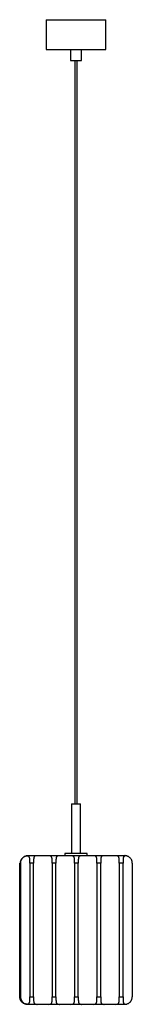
# Model space of a CAD drawing. Header units: millimetres. Extents: x 25 to 176, y -540 to 785.
import ezdxf

# ---------------------------------------------------------------- set-up
doc = ezdxf.new("R2010")
doc.units = ezdxf.units.MM

msp = doc.modelspace()

# ---------------------------------------------------------------- linework, layer by layer
at = {"color": 7, "linetype": 'Continuous', "lineweight": 25}
for p, q in [((60.9, 784.6), (60.9, 744.6)), ((60.9, 784.6), (140.9, 784.6)), ((140.9, 744.6), (140.9, 784.6)), ((60.9, 744.6), (140.9, 744.6)), ((93.4, 744.6), (93.4, 729.6)), ((108.4, 729.6), (108.4, 744.6)), ((93.4, 729.6), (108.4, 729.6)), ((99.4, 729.6), (99.4, -270.4)), ((102.4, -270.4), (102.4, 729.6)), ((94.9, -270.4), (94.9, -337.4)), ((94.9, -270.4), (106.9, -270.4)), ((106.9, -337.4), (106.9, -270.4)), ((35.8, -340.4), (35.9, -340.4)), ((166.4, -340.4), (36.1, -340.4)), ((85.9, -337.4), (85.9, -340.4)), ((115.9, -337.4), (85.9, -337.4)), ((115.9, -340.4), (115.9, -337.4)), ((25.4, -530.4), (25.4, -350.4)), ((25.4, -350.4), (25.4, -350.4)), ((25.4, -350.4), (25.4, -530.4)), ((25.7, -350.4), (25.6, -350.4)), ((25.6, -350.4), (25.6, -530.4)), ((25.7, -530.4), (25.7, -350.4)), ((25.9, -530.4), (25.9, -350.4)), ((25.9, -350.4), (25.9, -350.4)), ((25.9, -350.4), (25.9, -530.4)), ((26.1, -530.4), (26.1, -350.4)), ((26.1, -350.4), (26.1, -350.4)), ((26.1, -350.4), (26.1, -530.4)), ((26.4, -350.4), (26.3, -350.4)), ((26.3, -350.4), (26.3, -530.4)), ((26.4, -530.4), (26.4, -350.4)), ((39, -350.4), (39, -530.4)), ((44, -350.4), (39, -350.4)), ((44, -530.4), (44, -350.4)), ((69, -350.4), (69, -530.4)), ((74, -350.4), (69, -350.4)), ((74, -530.4), (74, -350.4)), ((99, -350.4), (99, -530.4)), ((104, -350.4), (99, -350.4)), ((104, -530.4), (104, -350.4)), ((129, -350.4), (129, -530.4)), ((134, -350.4), (129, -350.4)), ((134, -530.4), (134, -350.4)), ((159, -350.4), (159, -530.4)), ((164, -350.4), (159, -350.4)), ((164, -530.4), (164, -350.4)), ((176.4, -350.4), (176.4, -530.4)), ((25.4, -530.4), (25.4, -530.4)), ((25.6, -530.4), (25.7, -530.4)), ((25.9, -530.4), (25.9, -530.4)), ((26.1, -530.4), (26.1, -530.4)), ((26.3, -530.4), (26.4, -530.4)), ((35.5, -540.4), (35.4, -540.4)), ((35.7, -540.4), (35.6, -540.4)), ((35.9, -540.4), (35.8, -540.4)), ((166.4, -540.4), (36.1, -540.4)), ((39, -530.4), (44, -530.4)), ((69, -530.4), (74, -530.4)), ((99, -530.4), (104, -530.4)), ((129, -530.4), (134, -530.4)), ((159, -530.4), (164, -530.4))]:
    msp.add_line(p, q, dxfattribs=at)
for centre, radius, start, end in [((36.4, -350.2), 9.84, 90.0001, 96.7222), ((166.4, -350.5), 10.2, 83.3849, 90.0001), ((36.4, -530.5), 9.84, 263.2778, 269.9999), ((166.4, -530.2), 10.2, 269.9999, 276.6151)]:
    msp.add_arc(centre, radius, start, end, dxfattribs=at)
for points, knots in [([(26.3, -350.4), (26.3, -349.6), (26.4, -348.9), (26.7, -347.9), (26.7, -347.5), (27, -346.8), (27.1, -346.5), (27.6, -345.5), (27.9, -344.9), (28.6, -344.1), (28.8, -343.8), (29.3, -343.3), (29.5, -343), (30.1, -342.6), (30.3, -342.4), (30.9, -342), (31.2, -341.8), (32.1, -341.3), (32.6, -341), (33.8, -340.7), (34.4, -340.5), (35.1, -340.4), (35.4, -340.4), (35.9, -340.4), (36.1, -340.4), (36.3, -340.4)], [0, 0, 0, 0, 0.125, 0.125, 0.1875, 0.1875, 0.25, 0.25, 0.375, 0.375, 0.4375, 0.4375, 0.5, 0.5, 0.5625, 0.5625, 0.625, 0.625, 0.75, 0.75, 0.875, 0.875, 0.9375, 0.9375, 1, 1, 1, 1]), ([(35.3, -340.4), (34.8, -340.5), (34.3, -340.6), (33.3, -340.8), (32.8, -341), (32, -341.4), (31.7, -341.5), (31.2, -341.8), (30.9, -342), (30.2, -342.5), (29.7, -342.9), (29, -343.6), (28.8, -343.8), (28.4, -344.3), (28.2, -344.6), (27.9, -345.1), (27.7, -345.4), (27.4, -346), (27.2, -346.3), (26.9, -347.2), (26.7, -347.8), (26.5, -348.7), (26.5, -349.1), (26.4, -349.7), (26.4, -350), (26.4, -350.4)], [0, 0, 0, 0, 0.125, 0.125, 0.25, 0.25, 0.3125, 0.3125, 0.375, 0.375, 0.5, 0.5, 0.5625, 0.5625, 0.625, 0.625, 0.6875, 0.6875, 0.75, 0.75, 0.875, 0.875, 0.9375, 0.9375, 1, 1, 1, 1]), ([(39, -350.4), (39, -349.7), (39, -349.1), (39, -348.1), (39, -347.8), (39, -347.2), (39, -346.9), (38.9, -346), (38.9, -345.4), (38.8, -344.3), (38.7, -343.8), (38.5, -342.9), (38.4, -342.5), (38.1, -342), (38, -341.8), (37.8, -341.5), (37.6, -341.4), (37.4, -341.2), (37.2, -341), (36.9, -340.9), (36.7, -340.8), (36.1, -340.6), (35.7, -340.5), (35.3, -340.4)], [0, 0, 0, 0, 0.125, 0.125, 0.1875, 0.1875, 0.25, 0.25, 0.375, 0.375, 0.5, 0.5, 0.625, 0.625, 0.6875, 0.6875, 0.75, 0.75, 0.8125, 0.8125, 0.875, 0.875, 1, 1, 1, 1]), ([(48.9, -340.4), (48.3, -340.4), (47.8, -340.4), (47.1, -340.5), (46.8, -340.5), (46.4, -340.7), (46.2, -340.8), (45.6, -341), (45.3, -341.3), (44.9, -341.8), (44.8, -341.9), (44.6, -342.3), (44.5, -342.5), (44.4, -343), (44.3, -343.3), (44.2, -343.8), (44.2, -344), (44.1, -344.6), (44.1, -344.9), (44, -345.5), (44, -345.8), (44, -346.8), (44, -347.5), (44, -348.6), (44, -348.9), (44, -349.6), (44, -350), (44, -350.4)], [0, 0, 0, 0, 0.125, 0.125, 0.1875, 0.1875, 0.25, 0.25, 0.375, 0.375, 0.4375, 0.4375, 0.5, 0.5, 0.5625, 0.5625, 0.625, 0.625, 0.6875, 0.6875, 0.75, 0.75, 0.875, 0.875, 0.9375, 0.9375, 1, 1, 1, 1]), ([(69, -350.4), (69, -349.6), (69, -348.9), (69, -347.9), (69, -347.5), (69, -346.8), (69, -346.5), (68.9, -345.5), (68.9, -344.9), (68.8, -344.1), (68.7, -343.8), (68.6, -343.3), (68.5, -343), (68.4, -342.6), (68.3, -342.4), (68.1, -342), (68, -341.8), (67.6, -341.3), (67.2, -341), (66.5, -340.7), (66, -340.5), (65.3, -340.4), (65, -340.4), (64.5, -340.4), (64.2, -340.4), (63.9, -340.4)], [0, 0, 0, 0, 0.125, 0.125, 0.1875, 0.1875, 0.25, 0.25, 0.375, 0.375, 0.4375, 0.4375, 0.5, 0.5, 0.5625, 0.5625, 0.625, 0.625, 0.75, 0.75, 0.875, 0.875, 0.9375, 0.9375, 1, 1, 1, 1]), ([(78.9, -340.4), (78.3, -340.4), (77.8, -340.4), (77.1, -340.5), (76.8, -340.5), (76.4, -340.7), (76.2, -340.8), (75.6, -341), (75.3, -341.3), (74.9, -341.8), (74.8, -341.9), (74.6, -342.3), (74.5, -342.5), (74.4, -343), (74.3, -343.3), (74.2, -343.8), (74.2, -344), (74.1, -344.6), (74.1, -344.9), (74, -345.5), (74, -345.8), (74, -346.8), (74, -347.5), (74, -348.6), (74, -348.9), (74, -349.6), (74, -350), (74, -350.4)], [0, 0, 0, 0, 0.125, 0.125, 0.1875, 0.1875, 0.25, 0.25, 0.375, 0.375, 0.4375, 0.4375, 0.5, 0.5, 0.5625, 0.5625, 0.625, 0.625, 0.6875, 0.6875, 0.75, 0.75, 0.875, 0.875, 0.9375, 0.9375, 1, 1, 1, 1]), ([(99, -350.4), (99, -349.6), (99, -348.9), (99, -347.9), (99, -347.5), (99, -346.8), (99, -346.5), (98.9, -345.5), (98.9, -344.9), (98.8, -344.1), (98.7, -343.8), (98.6, -343.3), (98.5, -343), (98.4, -342.6), (98.3, -342.4), (98.1, -342), (98, -341.8), (97.6, -341.3), (97.2, -341), (96.5, -340.7), (96, -340.5), (95.3, -340.4), (95, -340.4), (94.5, -340.4), (94.2, -340.4), (93.9, -340.4)], [0, 0, 0, 0, 0.125, 0.125, 0.1875, 0.1875, 0.25, 0.25, 0.375, 0.375, 0.4375, 0.4375, 0.5, 0.5, 0.5625, 0.5625, 0.625, 0.625, 0.75, 0.75, 0.875, 0.875, 0.9375, 0.9375, 1, 1, 1, 1]), ([(108.9, -340.4), (108.3, -340.4), (107.8, -340.4), (107.1, -340.5), (106.8, -340.5), (106.4, -340.7), (106.2, -340.8), (105.6, -341), (105.3, -341.3), (104.9, -341.8), (104.8, -341.9), (104.6, -342.3), (104.5, -342.5), (104.4, -343), (104.3, -343.3), (104.2, -343.8), (104.2, -344), (104.1, -344.6), (104.1, -344.9), (104, -345.5), (104, -345.8), (104, -346.8), (104, -347.5), (104, -348.6), (104, -348.9), (104, -349.6), (104, -350), (104, -350.4)], [0, 0, 0, 0, 0.125, 0.125, 0.1875, 0.1875, 0.25, 0.25, 0.375, 0.375, 0.4375, 0.4375, 0.5, 0.5, 0.5625, 0.5625, 0.625, 0.625, 0.6875, 0.6875, 0.75, 0.75, 0.875, 0.875, 0.9375, 0.9375, 1, 1, 1, 1]), ([(129, -350.4), (129, -349.6), (129, -348.9), (129, -347.9), (129, -347.5), (129, -346.8), (129, -346.5), (128.9, -345.5), (128.9, -344.9), (128.8, -344.1), (128.7, -343.8), (128.6, -343.3), (128.5, -343), (128.4, -342.6), (128.3, -342.4), (128.1, -342), (128, -341.8), (127.6, -341.3), (127.2, -341), (126.5, -340.7), (126, -340.5), (125.3, -340.4), (125, -340.4), (124.5, -340.4), (124.2, -340.4), (123.9, -340.4)], [0, 0, 0, 0, 0.125, 0.125, 0.1875, 0.1875, 0.25, 0.25, 0.375, 0.375, 0.4375, 0.4375, 0.5, 0.5, 0.5625, 0.5625, 0.625, 0.625, 0.75, 0.75, 0.875, 0.875, 0.9375, 0.9375, 1, 1, 1, 1]), ([(138.9, -340.4), (138.3, -340.4), (137.8, -340.4), (137.1, -340.5), (136.8, -340.5), (136.4, -340.7), (136.2, -340.8), (135.6, -341), (135.3, -341.3), (134.9, -341.8), (134.8, -341.9), (134.6, -342.3), (134.5, -342.5), (134.4, -343), (134.3, -343.3), (134.2, -343.8), (134.2, -344), (134.1, -344.6), (134.1, -344.9), (134, -345.5), (134, -345.8), (134, -346.8), (134, -347.5), (134, -348.6), (134, -348.9), (134, -349.6), (134, -350), (134, -350.4)], [0, 0, 0, 0, 0.125, 0.125, 0.1875, 0.1875, 0.25, 0.25, 0.375, 0.375, 0.4375, 0.4375, 0.5, 0.5, 0.5625, 0.5625, 0.625, 0.625, 0.6875, 0.6875, 0.75, 0.75, 0.875, 0.875, 0.9375, 0.9375, 1, 1, 1, 1]), ([(159, -350.4), (159, -349.6), (159, -348.9), (159, -347.9), (159, -347.5), (159, -346.8), (159, -346.5), (158.9, -345.5), (158.9, -344.9), (158.8, -344.1), (158.7, -343.8), (158.6, -343.3), (158.5, -343), (158.4, -342.6), (158.3, -342.4), (158.1, -342), (158, -341.8), (157.6, -341.3), (157.2, -341), (156.5, -340.7), (156, -340.5), (155.3, -340.4), (155, -340.4), (154.5, -340.4), (154.2, -340.4), (153.9, -340.4)], [0, 0, 0, 0, 0.125, 0.125, 0.1875, 0.1875, 0.25, 0.25, 0.375, 0.375, 0.4375, 0.4375, 0.5, 0.5, 0.5625, 0.5625, 0.625, 0.625, 0.75, 0.75, 0.875, 0.875, 0.9375, 0.9375, 1, 1, 1, 1]), ([(167.6, -340.4), (167.1, -340.5), (166.7, -340.6), (166, -340.8), (165.7, -341), (165.2, -341.4), (165.1, -341.5), (164.9, -341.8), (164.8, -342), (164.5, -342.5), (164.4, -342.9), (164.2, -343.6), (164.2, -343.8), (164.1, -344.3), (164.1, -344.6), (164.1, -345.1), (164, -345.4), (164, -346), (164, -346.3), (164, -347.2), (164, -347.8), (164, -348.7), (164, -349.1), (164, -349.7), (164, -350), (164, -350.4)], [0, 0, 0, 0, 0.125, 0.125, 0.25, 0.25, 0.3125, 0.3125, 0.375, 0.375, 0.5, 0.5, 0.5625, 0.5625, 0.625, 0.625, 0.6875, 0.6875, 0.75, 0.75, 0.875, 0.875, 0.9375, 0.9375, 1, 1, 1, 1]), ([(176.4, -350.4), (176.4, -349.7), (176.3, -349.1), (176.1, -348.1), (176.1, -347.8), (175.9, -347.2), (175.8, -346.9), (175.4, -346), (175.1, -345.4), (174.4, -344.3), (174, -343.8), (173.1, -342.9), (172.6, -342.5), (171.9, -342), (171.6, -341.8), (171.1, -341.5), (170.8, -341.4), (170.3, -341.2), (170, -341), (169.5, -340.9), (169.3, -340.8), (168.5, -340.6), (168, -340.5), (167.6, -340.4)], [0, 0, 0, 0, 0.125, 0.125, 0.1875, 0.1875, 0.25, 0.25, 0.375, 0.375, 0.5, 0.5, 0.625, 0.625, 0.6875, 0.6875, 0.75, 0.75, 0.8125, 0.8125, 0.875, 0.875, 1, 1, 1, 1]), ([(34.2, -540.3), (33.7, -540.2), (33.3, -540.1), (32.2, -539.9), (31.7, -539.7), (30.9, -539.3), (30.7, -539.2), (30.2, -538.9), (29.9, -538.7), (29.1, -538.2), (28.7, -537.8), (28, -537.1), (27.8, -536.9), (27.4, -536.4), (27.2, -536.1), (26.8, -535.6), (26.7, -535.3), (26.4, -534.7), (26.2, -534.4), (25.9, -533.5), (25.7, -532.9), (25.5, -532), (25.5, -531.7), (25.4, -531), (25.4, -530.7), (25.4, -530.4)], [0, 0, 0, 0, 0.125, 0.125, 0.25, 0.25, 0.3125, 0.3125, 0.375, 0.375, 0.5, 0.5, 0.5625, 0.5625, 0.625, 0.625, 0.6875, 0.6875, 0.75, 0.75, 0.875, 0.875, 0.9375, 0.9375, 1, 1, 1, 1]), ([(36.3, -540.4), (35.9, -540.4), (35.4, -540.3), (34.6, -540.2), (34.4, -540.2), (33.8, -540), (33.5, -540), (32.7, -539.7), (32.1, -539.4), (31.2, -538.9), (30.9, -538.8), (30.4, -538.4), (30.1, -538.2), (29.6, -537.7), (29.3, -537.5), (28.8, -536.9), (28.6, -536.7), (28.2, -536.1), (28, -535.8), (27.6, -535.2), (27.4, -534.9), (27, -533.9), (26.7, -533.2), (26.5, -532.2), (26.4, -531.8), (26.4, -531.1), (26.3, -530.7), (26.3, -530.4)], [0, 0, 0, 0, 0.125, 0.125, 0.1875, 0.1875, 0.25, 0.25, 0.375, 0.375, 0.4375, 0.4375, 0.5, 0.5, 0.5625, 0.5625, 0.625, 0.625, 0.6875, 0.6875, 0.75, 0.75, 0.875, 0.875, 0.9375, 0.9375, 1, 1, 1, 1]), ([(26.4, -530.4), (26.4, -531), (26.5, -531.6), (26.6, -532.6), (26.7, -532.9), (26.9, -533.5), (27, -533.8), (27.4, -534.7), (27.7, -535.3), (28.4, -536.4), (28.8, -536.9), (29.7, -537.8), (30.1, -538.2), (30.9, -538.7), (31.2, -538.9), (31.7, -539.2), (32, -539.3), (32.5, -539.6), (32.7, -539.7), (33.3, -539.9), (33.5, -539.9), (34.3, -540.1), (34.8, -540.2), (35.3, -540.3)], [0, 0, 0, 0, 0.125, 0.125, 0.1875, 0.1875, 0.25, 0.25, 0.375, 0.375, 0.5, 0.5, 0.625, 0.625, 0.6875, 0.6875, 0.75, 0.75, 0.8125, 0.8125, 0.875, 0.875, 1, 1, 1, 1]), ([(35.3, -540.3), (35.7, -540.2), (36.1, -540.1), (36.9, -539.9), (37.2, -539.7), (37.6, -539.3), (37.8, -539.2), (38, -538.9), (38.1, -538.7), (38.4, -538.2), (38.5, -537.8), (38.7, -537.1), (38.7, -536.9), (38.8, -536.4), (38.8, -536.1), (38.9, -535.6), (38.9, -535.3), (38.9, -534.7), (39, -534.4), (39, -533.5), (39, -532.9), (39, -532), (39, -531.7), (39, -531), (39, -530.7), (39, -530.4)], [0, 0, 0, 0, 0.125, 0.125, 0.25, 0.25, 0.3125, 0.3125, 0.375, 0.375, 0.5, 0.5, 0.5625, 0.5625, 0.625, 0.625, 0.6875, 0.6875, 0.75, 0.75, 0.875, 0.875, 0.9375, 0.9375, 1, 1, 1, 1]), ([(44, -530.4), (44, -531.1), (44, -531.8), (44, -532.8), (44, -533.2), (44, -533.9), (44, -534.2), (44, -535.2), (44.1, -535.8), (44.2, -536.7), (44.2, -536.9), (44.3, -537.4), (44.4, -537.7), (44.5, -538.1), (44.6, -538.4), (44.8, -538.8), (44.9, -538.9), (45.3, -539.4), (45.6, -539.7), (46.4, -540.1), (46.8, -540.2), (47.6, -540.3), (47.8, -540.3), (48.3, -540.4), (48.6, -540.4), (48.9, -540.4)], [0, 0, 0, 0, 0.125, 0.125, 0.1875, 0.1875, 0.25, 0.25, 0.375, 0.375, 0.4375, 0.4375, 0.5, 0.5, 0.5625, 0.5625, 0.625, 0.625, 0.75, 0.75, 0.875, 0.875, 0.9375, 0.9375, 1, 1, 1, 1]), ([(63.9, -540.4), (64.5, -540.4), (65, -540.3), (65.8, -540.2), (66, -540.2), (66.4, -540), (66.7, -540), (67.2, -539.7), (67.6, -539.4), (68, -538.9), (68.1, -538.8), (68.3, -538.4), (68.4, -538.2), (68.5, -537.7), (68.6, -537.5), (68.7, -536.9), (68.8, -536.7), (68.8, -536.1), (68.9, -535.8), (68.9, -535.2), (68.9, -534.9), (69, -533.9), (69, -533.2), (69, -532.2), (69, -531.8), (69, -531.1), (69, -530.7), (69, -530.4)], [0, 0, 0, 0, 0.125, 0.125, 0.1875, 0.1875, 0.25, 0.25, 0.375, 0.375, 0.4375, 0.4375, 0.5, 0.5, 0.5625, 0.5625, 0.625, 0.625, 0.6875, 0.6875, 0.75, 0.75, 0.875, 0.875, 0.9375, 0.9375, 1, 1, 1, 1]), ([(74, -530.4), (74, -531.1), (74, -531.8), (74, -532.8), (74, -533.2), (74, -533.9), (74, -534.2), (74, -535.2), (74.1, -535.8), (74.2, -536.7), (74.2, -536.9), (74.3, -537.4), (74.4, -537.7), (74.5, -538.1), (74.6, -538.4), (74.8, -538.8), (74.9, -538.9), (75.3, -539.4), (75.6, -539.7), (76.4, -540.1), (76.8, -540.2), (77.5, -540.3), (77.8, -540.3), (78.3, -540.4), (78.6, -540.4), (78.9, -540.4)], [0, 0, 0, 0, 0.125, 0.125, 0.1875, 0.1875, 0.25, 0.25, 0.375, 0.375, 0.4375, 0.4375, 0.5, 0.5, 0.5625, 0.5625, 0.625, 0.625, 0.75, 0.75, 0.875, 0.875, 0.9375, 0.9375, 1, 1, 1, 1]), ([(93.9, -540.4), (94.5, -540.4), (95, -540.3), (95.8, -540.2), (96, -540.2), (96.4, -540), (96.7, -540), (97.2, -539.7), (97.6, -539.4), (98, -538.9), (98.1, -538.8), (98.3, -538.4), (98.4, -538.2), (98.5, -537.7), (98.6, -537.5), (98.7, -536.9), (98.8, -536.7), (98.8, -536.1), (98.9, -535.8), (98.9, -535.2), (98.9, -534.9), (99, -533.9), (99, -533.2), (99, -532.2), (99, -531.8), (99, -531.1), (99, -530.7), (99, -530.4)], [0, 0, 0, 0, 0.125, 0.125, 0.1875, 0.1875, 0.25, 0.25, 0.375, 0.375, 0.4375, 0.4375, 0.5, 0.5, 0.5625, 0.5625, 0.625, 0.625, 0.6875, 0.6875, 0.75, 0.75, 0.875, 0.875, 0.9375, 0.9375, 1, 1, 1, 1]), ([(104, -530.4), (104, -531.1), (104, -531.8), (104, -532.8), (104, -533.2), (104, -533.9), (104, -534.2), (104, -535.2), (104.1, -535.8), (104.2, -536.7), (104.2, -536.9), (104.3, -537.4), (104.4, -537.7), (104.5, -538.1), (104.6, -538.4), (104.8, -538.8), (104.9, -538.9), (105.3, -539.4), (105.6, -539.7), (106.4, -540.1), (106.8, -540.2), (107.5, -540.3), (107.8, -540.3), (108.3, -540.4), (108.6, -540.4), (108.9, -540.4)], [0, 0, 0, 0, 0.125, 0.125, 0.1875, 0.1875, 0.25, 0.25, 0.375, 0.375, 0.4375, 0.4375, 0.5, 0.5, 0.5625, 0.5625, 0.625, 0.625, 0.75, 0.75, 0.875, 0.875, 0.9375, 0.9375, 1, 1, 1, 1]), ([(123.9, -540.4), (124.5, -540.4), (125, -540.3), (125.8, -540.2), (126, -540.2), (126.4, -540), (126.7, -540), (127.2, -539.7), (127.6, -539.4), (128, -538.9), (128.1, -538.8), (128.3, -538.4), (128.4, -538.2), (128.5, -537.7), (128.6, -537.5), (128.7, -536.9), (128.8, -536.7), (128.8, -536.1), (128.9, -535.8), (128.9, -535.2), (128.9, -534.9), (129, -533.9), (129, -533.2), (129, -532.2), (129, -531.8), (129, -531.1), (129, -530.7), (129, -530.4)], [0, 0, 0, 0, 0.125, 0.125, 0.1875, 0.1875, 0.25, 0.25, 0.375, 0.375, 0.4375, 0.4375, 0.5, 0.5, 0.5625, 0.5625, 0.625, 0.625, 0.6875, 0.6875, 0.75, 0.75, 0.875, 0.875, 0.9375, 0.9375, 1, 1, 1, 1]), ([(134, -530.4), (134, -531.1), (134, -531.8), (134, -532.8), (134, -533.2), (134, -533.9), (134, -534.2), (134, -535.2), (134.1, -535.8), (134.2, -536.7), (134.2, -536.9), (134.3, -537.4), (134.4, -537.7), (134.5, -538.1), (134.6, -538.4), (134.8, -538.8), (134.9, -538.9), (135.3, -539.4), (135.6, -539.7), (136.4, -540.1), (136.8, -540.2), (137.5, -540.3), (137.8, -540.3), (138.3, -540.4), (138.6, -540.4), (138.9, -540.4)], [0, 0, 0, 0, 0.125, 0.125, 0.1875, 0.1875, 0.25, 0.25, 0.375, 0.375, 0.4375, 0.4375, 0.5, 0.5, 0.5625, 0.5625, 0.625, 0.625, 0.75, 0.75, 0.875, 0.875, 0.9375, 0.9375, 1, 1, 1, 1]), ([(153.9, -540.4), (154.5, -540.4), (155, -540.3), (155.8, -540.2), (156, -540.2), (156.4, -540), (156.7, -540), (157.2, -539.7), (157.6, -539.4), (158, -538.9), (158.1, -538.8), (158.3, -538.4), (158.4, -538.2), (158.5, -537.7), (158.6, -537.5), (158.7, -536.9), (158.8, -536.7), (158.8, -536.1), (158.9, -535.8), (158.9, -535.2), (158.9, -534.9), (159, -533.9), (159, -533.2), (159, -532.2), (159, -531.8), (159, -531.1), (159, -530.7), (159, -530.4)], [0, 0, 0, 0, 0.125, 0.125, 0.1875, 0.1875, 0.25, 0.25, 0.375, 0.375, 0.4375, 0.4375, 0.5, 0.5, 0.5625, 0.5625, 0.625, 0.625, 0.6875, 0.6875, 0.75, 0.75, 0.875, 0.875, 0.9375, 0.9375, 1, 1, 1, 1]), ([(164, -530.4), (164, -531), (164, -531.6), (164, -532.6), (164, -532.9), (164, -533.5), (164, -533.8), (164, -534.7), (164, -535.3), (164.1, -536.4), (164.2, -536.9), (164.4, -537.8), (164.5, -538.2), (164.8, -538.7), (164.9, -538.9), (165.1, -539.2), (165.2, -539.3), (165.5, -539.6), (165.7, -539.7), (166, -539.9), (166.2, -539.9), (166.7, -540.1), (167.1, -540.2), (167.6, -540.3)], [0, 0, 0, 0, 0.125, 0.125, 0.1875, 0.1875, 0.25, 0.25, 0.375, 0.375, 0.5, 0.5, 0.625, 0.625, 0.6875, 0.6875, 0.75, 0.75, 0.8125, 0.8125, 0.875, 0.875, 1, 1, 1, 1]), ([(167.6, -540.3), (168, -540.2), (168.5, -540.1), (169.5, -539.9), (170, -539.7), (170.8, -539.3), (171.1, -539.2), (171.6, -538.9), (171.9, -538.7), (172.6, -538.2), (173.1, -537.8), (173.8, -537.1), (174, -536.9), (174.4, -536.4), (174.6, -536.1), (174.9, -535.6), (175.1, -535.3), (175.4, -534.7), (175.5, -534.4), (175.9, -533.5), (176.1, -532.9), (176.3, -532), (176.3, -531.7), (176.4, -531), (176.4, -530.7), (176.4, -530.4)], [0, 0, 0, 0, 0.125, 0.125, 0.25, 0.25, 0.3125, 0.3125, 0.375, 0.375, 0.5, 0.5, 0.5625, 0.5625, 0.625, 0.625, 0.6875, 0.6875, 0.75, 0.75, 0.875, 0.875, 0.9375, 0.9375, 1, 1, 1, 1])]:
    msp.add_open_spline(points, degree=3, knots=knots, dxfattribs=at)

doc.saveas('drawing.dxf')
